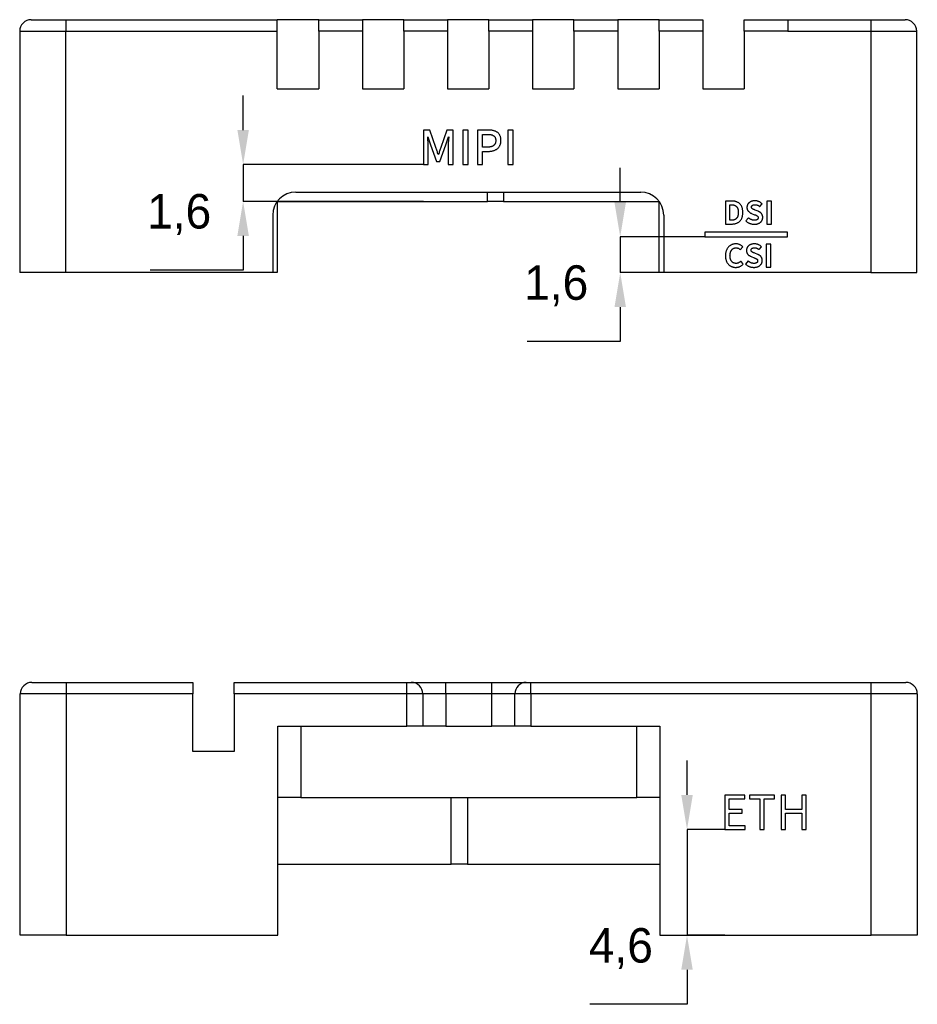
# Model space of a CAD drawing. Header units: millimetres. Extents: x 42 to 240, y 102 to 290.
# Tile 10 of 10: x 176 to 215, y 234 to 277. Entities that reach past the tile are written whole.
import ezdxf

# ---------------------------------------------------------------- set-up
doc = ezdxf.new("R2010")
doc.units = ezdxf.units.MM
doc.header["$PDSIZE"] = -1
doc.styles.add('1.5', font='txt', dxfattribs={"height": 1.5})
doc.dimstyles.new('1.5', dxfattribs={"dimtxt": 1.5, "dimasz": 1.5, "dimexe": 0, "dimexo": 0, "dimgap": 1.524, "dimtad": 1, "dimtih": 1, "dimtoh": 1, "dimdec": 1, "dimzin": 1, "dimtxsty": '1.5', "dimcen": 2.5, "dimclrd": 3, "dimclre": 3, "dimclrt": 3, "dimadec": 3, "dimazin": 0, "dimtfac": 1, "dimtdec": 1, "dimtmove": 0, "dimatfit": 3, "dimfxl": 1, "dimtfillclr": 3, "dimtzin": 1, "dimarcsym": 0})

# ---------------------------------------------------------------- blocks, each defined once
blk = doc.blocks.new('*D22')
at = {"color": 3, "lineweight": -2, "transparency": 16777216}
for p, q in [((185.58, 272.45), (185.58, 273.95)), ((193.426, 270.95), (185.58, 270.95)), ((185.58, 270.95), (185.58, 269.348)), ((193.426, 269.348), (185.58, 269.348)), ((185.58, 267.848), (185.58, 266.348)), ((185.58, 266.348), (181.542, 266.348))]:
    blk.add_line(p, q, dxfattribs=at)
at = {"color": 3, "transparency": 16777216}
for points in [[(185.33, 272.45), (185.83, 272.45), (185.58, 270.95)], [(185.33, 267.848), (185.83, 267.848), (185.58, 269.348)]]:
    blk.add_solid(points, dxfattribs=at)
at = {"layer": 'Defpoints', "color": 0, "transparency": 16777216}
for p in [(193.426, 270.95), (185.58, 269.348), (193.426, 269.348)]:
    blk.add_point(p, dxfattribs=at)
at = {"color": 3, "transparency": 16777216, "insert": (182.799, 268.776), "char_height": 1.5, "attachment_point": 5, "style": '1.5'}
blk.add_mtext('1,6', dxfattribs=at)
blk = doc.blocks.new('*D23')
at = {"color": 3, "lineweight": -2, "transparency": 16777216}
for p, q in [((201.975, 269.306), (201.975, 270.806)), ((205.654, 267.806), (201.975, 267.806)), ((201.975, 267.806), (201.975, 266.248)), ((205.654, 266.248), (201.975, 266.248)), ((201.975, 264.748), (201.975, 263.248)), ((201.975, 263.248), (197.936, 263.248))]:
    blk.add_line(p, q, dxfattribs=at)
at = {"color": 3, "transparency": 16777216}
for points in [[(201.725, 269.306), (202.225, 269.306), (201.975, 267.806)], [(201.725, 264.748), (202.225, 264.748), (201.975, 266.248)]]:
    blk.add_solid(points, dxfattribs=at)
at = {"layer": 'Defpoints', "color": 0, "transparency": 16777216}
for p in [(205.654, 267.806), (201.975, 266.248), (205.654, 266.248)]:
    blk.add_point(p, dxfattribs=at)
at = {"color": 3, "transparency": 16777216, "insert": (199.193, 265.676), "char_height": 1.5, "attachment_point": 5, "style": '1.5'}
blk.add_mtext('1,6', dxfattribs=at)
blk = doc.blocks.new('*D24')
at = {"color": 3, "lineweight": -2, "transparency": 16777216}
for p, q in [((204.88, 243.529), (204.88, 245.029)), ((206.525, 242.029), (204.88, 242.029)), ((204.88, 242.029), (204.88, 237.426)), ((206.525, 237.426), (204.88, 237.426)), ((204.88, 235.926), (204.88, 234.426)), ((204.88, 234.426), (200.652, 234.426))]:
    blk.add_line(p, q, dxfattribs=at)
at = {"color": 3, "transparency": 16777216}
for points in [[(204.63, 243.529), (205.13, 243.529), (204.88, 242.029)], [(204.63, 235.926), (205.13, 235.926), (204.88, 237.426)]]:
    blk.add_solid(points, dxfattribs=at)
at = {"layer": 'Defpoints', "color": 0, "transparency": 16777216}
for p in [(206.525, 242.029), (204.88, 237.426), (206.525, 237.426)]:
    blk.add_point(p, dxfattribs=at)
at = {"color": 3, "transparency": 16777216, "insert": (202.004, 236.85), "char_height": 1.5, "attachment_point": 5, "style": '1.5'}
blk.add_mtext('4,6', dxfattribs=at)

msp = doc.modelspace()

# ---------------------------------------------------------------- linework, layer by layer
at = {"color": 7, "linetype": 'Continuous', "lineweight": 25}
for p, q in [((177.8654, 277.2484), (177.8654, 276.7484)), ((177.8654, 277.2484), (187.0654, 277.2484)), ((187.0654, 276.7484), (187.0654, 277.2484)), ((188.8654, 277.2484), (187.0654, 277.2484)), ((188.8654, 277.2484), (190.7654, 277.2484)), ((188.8654, 276.7484), (188.8654, 277.2484)), ((190.7654, 277.2484), (190.7654, 276.7484)), ((192.5654, 277.2484), (190.7654, 277.2484)), ((192.5654, 277.2484), (194.4654, 277.2484)), ((192.5654, 276.7484), (192.5654, 277.2484)), ((194.4654, 277.2484), (194.4654, 276.7484)), ((196.2654, 277.2484), (194.4654, 277.2484)), ((196.2654, 277.2484), (198.1654, 277.2484)), ((196.2654, 276.7484), (196.2654, 277.2484)), ((198.1654, 277.2484), (198.1654, 276.7484)), ((199.9654, 277.2484), (198.1654, 277.2484)), ((199.9654, 277.2484), (201.8654, 277.2484)), ((199.9654, 276.7484), (199.9654, 277.2484)), ((201.8654, 277.2484), (201.8654, 276.7484)), ((203.6654, 277.2484), (201.8654, 277.2484)), ((203.6654, 277.2484), (205.5654, 277.2484)), ((203.6654, 276.7484), (203.6654, 277.2484)), ((205.5654, 277.2484), (205.5654, 276.7484)), ((207.3654, 277.2484), (209.2654, 277.2484)), ((207.3654, 276.7484), (207.3654, 277.2484)), ((209.2654, 277.2484), (209.2654, 276.7484)), ((209.2654, 277.2484), (212.8654, 277.2484)), ((212.8654, 277.2484), (212.8654, 276.7484)), ((175.8654, 276.7484), (177.8654, 276.7484)), ((175.8654, 276.7484), (175.8654, 266.2484)), ((177.8654, 266.2484), (177.8654, 276.7484)), ((177.8654, 276.7484), (187.0654, 276.7484)), ((187.0654, 274.2484), (187.0654, 276.7484)), ((188.8654, 276.7484), (188.8654, 274.2484)), ((190.7654, 276.7484), (188.8654, 276.7484)), ((190.7654, 276.7484), (190.7654, 274.2484)), ((192.5654, 276.7484), (192.5654, 274.2484)), ((194.4654, 276.7484), (192.5654, 276.7484)), ((194.4654, 276.7484), (194.4654, 274.2484)), ((196.2654, 276.7484), (196.2654, 274.2484)), ((198.1654, 276.7484), (196.2654, 276.7484)), ((198.1654, 276.7484), (198.1654, 274.2484)), ((199.9654, 276.7484), (199.9654, 274.2484)), ((201.8654, 276.7484), (199.9654, 276.7484)), ((201.8654, 276.7484), (201.8654, 274.2484)), ((203.6654, 276.7484), (203.6654, 274.2484)), ((205.5654, 276.7484), (203.6654, 276.7484)), ((205.5654, 276.7484), (205.5654, 274.2484)), ((207.3654, 276.7484), (207.3654, 274.2484)), ((209.2654, 276.7484), (207.3654, 276.7484)), ((209.2654, 276.7484), (212.8654, 276.7484)), ((212.8654, 276.7484), (214.8654, 276.7484)), ((212.8654, 276.7484), (212.8654, 266.2484)), ((214.8654, 266.2484), (214.8654, 276.7484)), ((187.0654, 274.2484), (188.8654, 274.2484)), ((190.7654, 274.2484), (192.5654, 274.2484)), ((194.4654, 274.2484), (196.2654, 274.2484)), ((198.1654, 274.2484), (199.9654, 274.2484)), ((201.8654, 274.2484), (203.6654, 274.2484)), ((205.5654, 274.2484), (207.3654, 274.2484)), ((193.6912, 272.4478), (193.4258, 272.4478)), ((193.4258, 272.4478), (193.4258, 270.9496)), ((193.9636, 271.6856), (193.6912, 272.4478)), ((194.4382, 272.4478), (194.1697, 271.6859)), ((194.7166, 272.4478), (194.4382, 272.4478)), ((194.7166, 270.9496), (194.7166, 272.4478)), ((195.3632, 272.4496), (195.1374, 272.4496)), ((195.1374, 272.4496), (195.1374, 270.9496)), ((195.3632, 270.9496), (195.3632, 272.4496)), ((196.2142, 272.4493), (195.7649, 272.4496)), ((195.7649, 272.4496), (195.7649, 270.9496)), ((197.322, 272.4496), (197.0962, 272.4496)), ((197.0962, 272.4496), (197.0962, 270.9496)), ((197.322, 270.9496), (197.322, 272.4496)), ((193.6047, 272.1492), (193.6127, 272.1495)), ((193.6127, 272.1495), (193.7295, 271.8038)), ((194.3938, 271.8038), (194.5138, 272.1495)), ((194.5138, 272.1495), (194.5221, 272.1495)), ((195.9908, 272.2618), (196.1915, 272.2618)), ((195.9908, 271.7079), (195.9908, 272.2618)), ((193.6326, 270.9496), (193.6326, 271.6859)), ((193.7295, 271.8038), (193.99, 271.0845)), ((194.1354, 271.0845), (194.3938, 271.8038)), ((194.4905, 271.6856), (194.4908, 270.9496)), ((196.1997, 271.7079), (195.9908, 271.7079)), ((195.9908, 270.9496), (195.9908, 271.5201)), ((195.9908, 271.5201), (196.2229, 271.5201)), ((193.99, 271.0845), (194.1354, 271.0845)), ((194.0727, 271.3828), (194.0627, 271.3828)), ((193.4258, 270.9496), (193.6326, 270.9496)), ((194.4908, 270.9496), (194.7166, 270.9496)), ((195.1374, 270.9496), (195.3632, 270.9496)), ((195.7649, 270.9496), (195.9908, 270.9496)), ((197.0962, 270.9496), (197.322, 270.9496)), ((187.8654, 269.7484), (202.8654, 269.7484)), ((206.8189, 269.3605), (206.546, 269.3606)), ((206.546, 269.3606), (206.546, 268.3616)), ((208.5476, 269.3615), (208.3488, 269.3615)), ((208.3488, 269.3615), (208.3488, 268.3615)), ((208.5476, 268.3615), (208.5476, 269.3615)), ((187.0654, 269.3484), (196.1998, 269.3484)), ((187.0654, 269.3484), (187.0654, 266.2484)), ((196.9069, 269.3484), (196.1998, 269.3484)), ((196.9069, 269.3484), (203.6654, 269.3484)), ((203.6654, 266.2484), (203.6654, 269.3484)), ((206.7448, 269.2011), (206.8069, 269.2011)), ((206.7448, 268.5225), (206.7448, 269.2011)), ((207.9758, 268.9153), (207.8429, 268.9697)), ((208.0429, 269.1205), (208.1417, 269.2445)), ((186.8654, 268.7484), (186.8654, 266.2484)), ((203.8654, 268.7484), (203.8654, 266.2484)), ((206.8068, 268.5225), (206.7448, 268.5225)), ((207.557, 268.6308), (207.4431, 268.4953)), ((207.6851, 268.8227), (207.821, 268.7672)), ((206.546, 268.3616), (206.8298, 268.3616)), ((207.8072, 268.3491), (207.8072, 268.3493)), ((208.3488, 268.3615), (208.5476, 268.3615)), ((209.2449, 268.0058), (205.6537, 268.0058)), ((205.6537, 268.0058), (205.6537, 267.8058)), ((205.6537, 267.8058), (209.2449, 267.8058)), ((209.2449, 267.8058), (209.2449, 268.0058)), ((207.1973, 267.2455), (207.303, 267.371)), ((208.0217, 267.2469), (208.1205, 267.371)), ((208.5264, 267.4879), (208.3276, 267.4879)), ((208.3276, 267.4879), (208.3276, 266.4879)), ((208.5264, 266.4879), (208.5264, 267.4879)), ((207.6639, 266.9492), (207.7997, 266.8936)), ((207.9546, 267.0417), (207.8217, 267.0961)), ((207.0027, 266.4756), (207.0028, 266.4757)), ((207.3217, 266.6231), (207.2164, 266.7454)), ((207.5357, 266.7573), (207.4218, 266.6217)), ((207.7859, 266.4756), (207.786, 266.4757)), ((208.3276, 266.4879), (208.5264, 266.4879)), ((177.8654, 266.2484), (175.8654, 266.2484)), ((186.8654, 266.2484), (177.8654, 266.2484)), ((187.0654, 266.2484), (186.8654, 266.2484)), ((203.8654, 266.2484), (203.6654, 266.2484)), ((212.8654, 266.2484), (203.8654, 266.2484)), ((212.8654, 266.2484), (214.8654, 266.2484)), ((176.3926, 248.4258), (177.8926, 248.4258)), ((177.8926, 248.4258), (177.8926, 247.9258)), ((177.8926, 248.4258), (183.3926, 248.4258)), ((183.3926, 248.4258), (183.3926, 247.9258)), ((185.1926, 248.4258), (192.6926, 248.4258)), ((185.1926, 247.9258), (185.1926, 248.4258)), ((192.6926, 247.9258), (192.6926, 248.4258)), ((192.6926, 248.4258), (192.8926, 248.4258)), ((192.8926, 248.4258), (194.3926, 248.4258)), ((194.3926, 247.9258), (194.3926, 248.4258)), ((194.3926, 248.4258), (196.3926, 248.4258)), ((196.3926, 247.9258), (196.3926, 248.4258)), ((196.3926, 248.4258), (197.8926, 248.4258)), ((197.8926, 248.4258), (198.0926, 248.4258)), ((198.0926, 247.9258), (198.0926, 248.4258)), ((198.0926, 248.4258), (212.8926, 248.4258)), ((212.8926, 247.9258), (212.8926, 248.4258)), ((212.8926, 248.4258), (214.3926, 248.4258)), ((177.8926, 247.9258), (175.8926, 247.9258)), ((175.8926, 237.4258), (175.8926, 247.9258)), ((177.8926, 247.9258), (177.8926, 237.4258)), ((183.3926, 247.9258), (177.8926, 247.9258)), ((183.3926, 245.4258), (183.3926, 247.9258)), ((192.6926, 247.9258), (185.1926, 247.9258)), ((185.1926, 247.9258), (185.1926, 245.4258)), ((193.3926, 247.9258), (192.6926, 247.9258)), ((192.6926, 246.5258), (192.6926, 247.9258)), ((193.3926, 247.9258), (193.3926, 246.5258)), ((194.3926, 247.9258), (193.3926, 247.9258)), ((194.3926, 247.9258), (194.3926, 246.5258)), ((196.3926, 247.9258), (194.3926, 247.9258)), ((196.3926, 246.5258), (196.3926, 247.9258)), ((197.3926, 247.9258), (196.3926, 247.9258)), ((198.0926, 247.9258), (197.3926, 247.9258)), ((197.3926, 246.5258), (197.3926, 247.9258)), ((212.8926, 247.9258), (198.0926, 247.9258)), ((198.0926, 247.9258), (198.0926, 246.5258)), ((212.8926, 237.4258), (212.8926, 247.9258)), ((214.8926, 247.9258), (212.8926, 247.9258)), ((214.8926, 247.9258), (214.8926, 237.4258)), ((187.0926, 246.5258), (192.6926, 246.5258)), ((187.0926, 237.4258), (187.0926, 246.5258)), ((188.0926, 246.5258), (188.0926, 243.4258)), ((193.3926, 246.5258), (192.6926, 246.5258)), ((194.3926, 246.5258), (193.3926, 246.5258)), ((194.3926, 246.5258), (196.3926, 246.5258)), ((197.3926, 246.5258), (196.3926, 246.5258)), ((198.0926, 246.5258), (197.3926, 246.5258)), ((198.0926, 246.5258), (203.6926, 246.5258)), ((202.6926, 243.4258), (202.6926, 246.5258)), ((203.6926, 246.5258), (203.6926, 237.4258)), ((185.1926, 245.4258), (183.3926, 245.4258)), ((188.0926, 243.4258), (187.0926, 243.4258)), ((188.0926, 243.4258), (202.6926, 243.4258)), ((194.629, 240.5258), (194.629, 243.4258)), ((195.3361, 243.4258), (195.3361, 240.5258)), ((203.6926, 243.4258), (202.6926, 243.4258)), ((207.3908, 243.5252), (206.5252, 243.5252)), ((206.5252, 243.5252), (206.5252, 242.0288)), ((206.713, 242.8977), (206.713, 243.36)), ((206.713, 243.36), (207.3908, 243.36)), ((207.3908, 243.36), (207.3908, 243.5252)), ((208.6903, 243.5252), (207.5906, 243.5252)), ((207.5906, 243.5252), (207.5906, 243.36)), ((207.5906, 243.36), (208.0466, 243.36)), ((208.0466, 243.36), (208.0466, 242.027)), ((208.2344, 242.027), (208.2344, 243.36)), ((208.2344, 243.36), (208.6903, 243.36)), ((208.6903, 243.36), (208.6903, 243.5252)), ((209.1662, 243.527), (208.9784, 243.527)), ((208.9784, 243.527), (208.9784, 242.027)), ((209.1662, 242.8977), (209.1662, 243.527)), ((210.0601, 243.527), (209.8723, 243.527)), ((209.8723, 243.527), (209.8723, 242.8977)), ((210.0601, 242.027), (210.0601, 243.527)), ((207.284, 242.8977), (206.713, 242.8977)), ((207.284, 242.7324), (207.284, 242.8977)), ((209.8723, 242.8977), (209.1662, 242.8977)), ((206.713, 242.194), (206.713, 242.7324)), ((206.713, 242.7324), (207.284, 242.7324)), ((209.1662, 242.027), (209.1662, 242.7324)), ((209.1662, 242.7324), (209.8723, 242.7324)), ((209.8723, 242.7324), (209.8723, 242.027)), ((206.5252, 242.0288), (207.4134, 242.0288)), ((207.4134, 242.194), (206.713, 242.194)), ((207.4134, 242.0288), (207.4134, 242.194)), ((208.0466, 242.027), (208.2344, 242.027)), ((208.9784, 242.027), (209.1662, 242.027)), ((209.8723, 242.027), (210.0601, 242.027)), ((187.0926, 240.5258), (194.629, 240.5258)), ((195.3361, 240.5258), (194.629, 240.5258)), ((195.3361, 240.5258), (203.6926, 240.5258)), ((177.8926, 237.4258), (175.8926, 237.4258)), ((177.8926, 237.4258), (187.0926, 237.4258)), ((203.6926, 237.4258), (212.8926, 237.4258)), ((214.8926, 237.4258), (212.8926, 237.4258))]:
    msp.add_line(p, q, dxfattribs=at)
at = {"color": 8, "linetype": 'Continuous', "lineweight": 25}
for p, q in [((196.1998, 269.3484), (196.1998, 269.7484)), ((196.9069, 269.7484), (196.9069, 269.3484))]:
    msp.add_line(p, q, dxfattribs=at)
at = {"color": 7, "linetype": 'Continuous', "lineweight": 25}
for centre, radius, start, end in [((176.3654, 276.7484), 0.5, 90, 180), ((214.3654, 276.7484), 0.5, 0, 90), ((187.8654, 268.7484), 1, 90, 180), ((202.8654, 268.7484), 1, 0, 90), ((176.3926, 247.9258), 0.5, 90, 180), ((192.8926, 247.9258), 0.5, 0, 90), ((197.8926, 247.9258), 0.5, 90, 180), ((214.3926, 247.9258), 0.5, 0, 90)]:
    msp.add_arc(centre, radius, start, end, dxfattribs=at)
for points, knots in [([(176.3654, 277.2484), (176.3662, 277.2484), (176.3678, 277.2484), (176.3809, 277.2484), (176.4019, 277.2484), (176.4316, 277.2484), (176.4907, 277.2484), (176.6024, 277.2484), (176.7975, 277.2484), (177.0357, 277.2484), (177.2747, 277.2484), (177.4913, 277.2484), (177.6768, 277.2484), (177.8024, 277.2484), (177.8654, 277.2484)], [0, 0, 0, 0, 0.0482774, 0.0961591, 0.1439201, 0.1918374, 0.2401856, 0.370003, 0.5000481, 0.6298656, 0.7599108, 0.8401054, 0.919707, 1, 1, 1, 1]), ([(212.8654, 277.2484), (212.9033, 277.2484), (212.9788, 277.2484), (213.0911, 277.2484), (213.2018, 277.2484), (213.311, 277.2484), (213.4784, 277.2484), (213.695, 277.2484), (213.9331, 277.2484), (214.1283, 277.2484), (214.2516, 277.2484), (214.3221, 277.2484), (214.3588, 277.2484), (214.3632, 277.2484), (214.3654, 277.2484)], [0, 0, 0, 0, 0.0482774, 0.0961591, 0.1439201, 0.1918374, 0.2401856, 0.370003, 0.5000481, 0.6298656, 0.7599108, 0.8401054, 0.919707, 1, 1, 1, 1]), ([(196.7892, 271.9979), (196.7885, 272.0181), (196.7871, 272.0569), (196.779, 272.1129), (196.7663, 272.1642), (196.7493, 272.2111), (196.7268, 272.2531), (196.6995, 272.2905), (196.6678, 272.3238), (196.6308, 272.3516), (196.59, 272.3752), (196.5462, 272.3963), (196.4988, 272.4132), (196.4483, 272.4273), (196.3944, 272.4379), (196.3372, 272.4453), (196.2768, 272.449), (196.2354, 272.4492), (196.2142, 272.4493)], [0, 0, 0, 0, 0.0721468, 0.1391979, 0.2021162, 0.2611804, 0.3175442, 0.3724145, 0.4266268, 0.4815648, 0.5375597, 0.5953402, 0.6554034, 0.7176546, 0.7831465, 0.8518591, 0.9240477, 1, 1, 1, 1]), ([(193.6326, 271.6859), (193.6324, 271.7036), (193.6319, 271.7402), (193.6298, 271.7965), (193.6264, 271.8557), (193.6223, 271.9168), (193.6179, 271.978), (193.6134, 272.0375), (193.6089, 272.0942), (193.6061, 272.1312), (193.6047, 272.1492)], [0, 0, 0, 0, 0.114761, 0.2364488, 0.3640087, 0.4980743, 0.6321841, 0.7605492, 0.8831708, 1, 1, 1, 1]), ([(194.5221, 272.1495), (194.5204, 272.1314), (194.5167, 272.0943), (194.5119, 272.0375), (194.5063, 271.9781), (194.5014, 271.9168), (194.4969, 271.8557), (194.4937, 271.7965), (194.4911, 271.7401), (194.4907, 271.7035), (194.4905, 271.6856)], [0, 0, 0, 0, 0.1174589, 0.2399762, 0.3682779, 0.5022545, 0.6361335, 0.7634739, 0.8849773, 1, 1, 1, 1]), ([(196.1915, 272.2618), (196.2063, 272.2617), (196.235, 272.2616), (196.2767, 272.2592), (196.3157, 272.2552), (196.352, 272.2491), (196.3854, 272.2407), (196.4161, 272.2307), (196.444, 272.2188), (196.4692, 272.2049), (196.4915, 272.1885), (196.5107, 272.1691), (196.5273, 272.1474), (196.5403, 272.1226), (196.5508, 272.0953), (196.5581, 272.0652), (196.5626, 272.0325), (196.5631, 272.0097), (196.5634, 271.9979)], [0, 0, 0, 0, 0.0847486, 0.1642175, 0.2388794, 0.309035, 0.37446, 0.4359292, 0.4933015, 0.5478502, 0.6001015, 0.6513943, 0.7031918, 0.7559294, 0.811183, 0.8701482, 0.9325019, 1, 1, 1, 1]), ([(196.5634, 271.9979), (196.5633, 271.986), (196.5633, 271.963), (196.5589, 271.9295), (196.5521, 271.8985), (196.5428, 271.8696), (196.5297, 271.8433), (196.5143, 271.819), (196.4958, 271.7972), (196.4742, 271.7779), (196.45, 271.7607), (196.4226, 271.7461), (196.3924, 271.7341), (196.3594, 271.7238), (196.3235, 271.7163), (196.2848, 271.711), (196.2432, 271.708), (196.2145, 271.7079), (196.1997, 271.7079)], [0, 0, 0, 0, 0.0667437, 0.129503, 0.1887268, 0.2449924, 0.2994515, 0.3529716, 0.4062252, 0.4593742, 0.5152207, 0.5726879, 0.633297, 0.6973147, 0.7661292, 0.8391019, 0.916589, 1, 1, 1, 1]), ([(196.2229, 271.5201), (196.2436, 271.5202), (196.284, 271.5203), (196.343, 271.526), (196.399, 271.5346), (196.4518, 271.5475), (196.5016, 271.5638), (196.5482, 271.5836), (196.5915, 271.6077), (196.6318, 271.6349), (196.6683, 271.6659), (196.6997, 271.7018), (196.7266, 271.7413), (196.7492, 271.7847), (196.7662, 271.8325), (196.779, 271.884), (196.7871, 271.9397), (196.7885, 271.9781), (196.7892, 271.9979)], [0, 0, 0, 0, 0.0737731, 0.1439423, 0.2111336, 0.27542, 0.3374743, 0.3973954, 0.4558431, 0.5135012, 0.5703106, 0.6263217, 0.6827073, 0.7403233, 0.800057, 0.8629725, 0.9293064, 1, 1, 1, 1]), ([(194.0627, 271.3828), (194.0461, 271.4336), (194.0131, 271.5345), (193.9801, 271.6354), (193.9636, 271.6856)], [0, 0, 0, 0, 0.5024074, 1, 1, 1, 1]), ([(194.1697, 271.6859), (194.1535, 271.6356), (194.1209, 271.5347), (194.0888, 271.4336), (194.0727, 271.3828)], [0, 0, 0, 0, 0.4981599, 1, 1, 1, 1]), ([(207.308, 268.865), (207.3074, 268.8853), (207.3063, 268.9248), (207.3001, 268.982), (207.2898, 269.0351), (207.2755, 269.0842), (207.2575, 269.1293), (207.235, 269.1702), (207.2089, 269.2072), (207.1785, 269.2398), (207.1446, 269.2685), (207.1075, 269.2934), (207.0671, 269.3145), (207.0236, 269.3314), (206.977, 269.3448), (206.9271, 269.354), (206.8741, 269.3596), (206.8376, 269.3602), (206.8189, 269.3605)], [0, 0, 0, 0, 0.0767888, 0.1487784, 0.2166811, 0.2804885, 0.3412672, 0.3995938, 0.4560223, 0.5117033, 0.5671819, 0.6231759, 0.68004, 0.7384443, 0.7990751, 0.8626404, 0.9293907, 1, 1, 1, 1]), ([(207.8305, 269.3728), (207.8178, 269.3723), (207.793, 269.3714), (207.757, 269.367), (207.7228, 269.3605), (207.6906, 269.3512), (207.6601, 269.3398), (207.6318, 269.3255), (207.6053, 269.3091), (207.5809, 269.2904), (207.559, 269.2697), (207.5397, 269.2475), (207.5231, 269.224), (207.5098, 269.199), (207.4988, 269.1728), (207.4914, 269.145), (207.4863, 269.116), (207.4853, 269.0962), (207.4848, 269.086)], [0, 0, 0, 0, 0.0758818, 0.1482687, 0.2175229, 0.2841643, 0.3489491, 0.4118385, 0.4739479, 0.5355144, 0.5957517, 0.6541799, 0.7113981, 0.767327, 0.8239084, 0.8810545, 0.9393009, 1, 1, 1, 1]), ([(208.1417, 269.2445), (208.1314, 269.2545), (208.1109, 269.2744), (208.0767, 269.3001), (208.04, 269.3221), (208.0008, 269.3402), (207.96, 269.3547), (207.9179, 269.3651), (207.8745, 269.3715), (207.8452, 269.3724), (207.8305, 269.3728)], [0, 0, 0, 0, 0.1245078, 0.2472924, 0.3706272, 0.4954278, 0.6208782, 0.7456223, 0.8719729, 1, 1, 1, 1]), ([(206.8069, 269.2011), (206.8183, 269.201), (206.8406, 269.2008), (206.8731, 269.1975), (206.9037, 269.1916), (206.9326, 269.1836), (206.9594, 269.1724), (206.9843, 269.1591), (207.0075, 269.1434), (207.0285, 269.1249), (207.0476, 269.1036), (207.0638, 269.0788), (207.0778, 269.051), (207.089, 269.0199), (207.0977, 268.9857), (207.1041, 268.9484), (207.1083, 268.9078), (207.1089, 268.8796), (207.1092, 268.865)], [0, 0, 0, 0, 0.0661279, 0.1286295, 0.1884878, 0.2460943, 0.3015139, 0.3557957, 0.4092022, 0.4628685, 0.5173162, 0.5738543, 0.633339, 0.6967585, 0.7644793, 0.8371437, 0.9155423, 1, 1, 1, 1]), ([(207.4848, 269.086), (207.4853, 269.0773), (207.4862, 269.0605), (207.4895, 269.0358), (207.4948, 269.0125), (207.5015, 268.9904), (207.5105, 268.9698), (207.5207, 268.9503), (207.5333, 268.9325), (207.5517, 268.9104), (207.5776, 268.8862), (207.611, 268.8605), (207.6467, 268.8388), (207.6723, 268.8281), (207.6851, 268.8227)], [0, 0, 0, 0, 0.0738894, 0.1438138, 0.211451, 0.2764924, 0.3398128, 0.4020566, 0.4634055, 0.5247944, 0.6459361, 0.7645598, 0.8821494, 1, 1, 1, 1]), ([(207.6837, 269.098), (207.6843, 269.1057), (207.6853, 269.1208), (207.6933, 269.1417), (207.706, 269.16), (207.7237, 269.1748), (207.7452, 269.1868), (207.7707, 269.1949), (207.7994, 269.2004), (207.8197, 269.201), (207.8305, 269.2012)], [0, 0, 0, 0, 0.1156236, 0.2237007, 0.3305975, 0.4437378, 0.5652778, 0.6966665, 0.8401819, 1, 1, 1, 1]), ([(207.8429, 268.9697), (207.8321, 268.9734), (207.8114, 268.9807), (207.782, 268.9932), (207.7553, 269.006), (207.735, 269.0173), (207.7201, 269.0265), (207.7109, 269.0348), (207.7027, 269.0433), (207.6963, 269.0529), (207.691, 269.063), (207.6869, 269.074), (207.6847, 269.0858), (207.6841, 269.0938), (207.6837, 269.098)], [0, 0, 0, 0, 0.1569034, 0.3017522, 0.4379136, 0.5629739, 0.6218318, 0.6776773, 0.7315275, 0.7836836, 0.8361462, 0.8885476, 0.9433351, 1, 1, 1, 1]), ([(207.8305, 269.2012), (207.8405, 269.2009), (207.8604, 269.2003), (207.8896, 269.196), (207.9179, 269.1896), (207.945, 269.1805), (207.9712, 269.1691), (207.9962, 269.1553), (208.0205, 269.1394), (208.0354, 269.1268), (208.0429, 269.1205)], [0, 0, 0, 0, 0.1298696, 0.2565936, 0.3810103, 0.5035168, 0.6257132, 0.7485782, 0.8730747, 1, 1, 1, 1]), ([(207.1092, 268.865), (207.1089, 268.8504), (207.1083, 268.8223), (207.1041, 268.7817), (207.0978, 268.7441), (207.089, 268.7096), (207.0777, 268.6781), (207.0638, 268.6498), (207.0476, 268.6244), (207.0285, 268.6024), (207.0075, 268.5831), (206.9844, 268.5666), (206.9595, 268.5526), (206.9326, 268.5412), (206.9038, 268.5324), (206.8731, 268.5265), (206.8406, 268.5228), (206.8183, 268.5226), (206.8068, 268.5225)], [0, 0, 0, 0, 0.0834233, 0.1612085, 0.2340411, 0.3015941, 0.3652198, 0.425243, 0.4822765, 0.5374248, 0.5916699, 0.6455167, 0.6999122, 0.7551872, 0.8126612, 0.8721229, 0.934175, 1, 1, 1, 1]), ([(206.8298, 268.3616), (206.8479, 268.3619), (206.8831, 268.3625), (206.9345, 268.3685), (206.983, 268.3781), (207.0283, 268.3921), (207.0708, 268.4097), (207.1102, 268.4315), (207.1468, 268.457), (207.1799, 268.4868), (207.2099, 268.5203), (207.2358, 268.558), (207.2578, 268.5996), (207.2757, 268.6452), (207.2898, 268.6947), (207.3001, 268.7479), (207.3063, 268.8052), (207.3074, 268.8446), (207.308, 268.865)], [0, 0, 0, 0, 0.0683482, 0.1335952, 0.1959469, 0.2557391, 0.3134065, 0.3702167, 0.4261599, 0.4822326, 0.5388394, 0.5962834, 0.6553872, 0.7171366, 0.781743, 0.8503062, 0.9227387, 1, 1, 1, 1]), ([(207.8113, 268.5223), (207.8, 268.5227), (207.7773, 268.5237), (207.7435, 268.5296), (207.7098, 268.5388), (207.6768, 268.5518), (207.6446, 268.5676), (207.6137, 268.586), (207.5843, 268.607), (207.5661, 268.6228), (207.557, 268.6308)], [0, 0, 0, 0, 0.1200072, 0.2407608, 0.3635317, 0.4897784, 0.6170271, 0.7443022, 0.8712945, 1, 1, 1, 1]), ([(207.8072, 268.3493), (207.8214, 268.3497), (207.8489, 268.3506), (207.8889, 268.3557), (207.9266, 268.3627), (207.9616, 268.3728), (207.9942, 268.3852), (208.0244, 268.4003), (208.0518, 268.4182), (208.0767, 268.4383), (208.0987, 268.4604), (208.1181, 268.4838), (208.1344, 268.5084), (208.148, 268.5342), (208.1584, 268.5614), (208.1661, 268.5895), (208.1707, 268.619), (208.1714, 268.639), (208.1718, 268.6492)], [0, 0, 0, 0, 0.0803771, 0.1565288, 0.2289778, 0.2975842, 0.3635036, 0.4269677, 0.4888359, 0.5494226, 0.6086341, 0.6657532, 0.7213487, 0.7765364, 0.8309639, 0.8862411, 0.9421026, 1, 1, 1, 1]), ([(207.9731, 268.6347), (207.9729, 268.6305), (207.9726, 268.6222), (207.9705, 268.6102), (207.9675, 268.5987), (207.9629, 268.588), (207.957, 268.5781), (207.9499, 268.5687), (207.9414, 268.5602), (207.9318, 268.5522), (207.9208, 268.5453), (207.9087, 268.5391), (207.8954, 268.5341), (207.8809, 268.5298), (207.8652, 268.5265), (207.8482, 268.5242), (207.8302, 268.5226), (207.8177, 268.5224), (207.8113, 268.5223)], [0, 0, 0, 0, 0.0574299, 0.111942, 0.1650009, 0.2167614, 0.268941, 0.3211503, 0.3754049, 0.4311862, 0.4898951, 0.5502371, 0.6144382, 0.6825194, 0.7546442, 0.8312197, 0.9135364, 1, 1, 1, 1]), ([(207.821, 268.7672), (207.8319, 268.763), (207.8527, 268.7549), (207.8821, 268.7419), (207.9079, 268.7285), (207.9273, 268.7173), (207.9406, 268.7074), (207.9492, 268.6995), (207.9564, 268.6907), (207.9624, 268.681), (207.9668, 268.6705), (207.9704, 268.6593), (207.9726, 268.6473), (207.9729, 268.639), (207.9731, 268.6347)], [0, 0, 0, 0, 0.1620224, 0.3106057, 0.4449012, 0.5654218, 0.6209543, 0.67407, 0.7267606, 0.7787242, 0.8309782, 0.8850403, 0.9411006, 1, 1, 1, 1]), ([(208.1718, 268.6492), (208.1716, 268.6578), (208.1713, 268.6745), (208.1684, 268.6988), (208.1641, 268.7218), (208.1583, 268.7435), (208.1509, 268.764), (208.1417, 268.783), (208.1308, 268.8008), (208.1185, 268.8173), (208.1046, 268.8325), (208.0898, 268.847), (208.0736, 268.8605), (208.0564, 268.8733), (208.038, 268.8852), (208.0183, 268.8961), (207.9976, 268.9064), (207.9831, 268.9123), (207.9758, 268.9153)], [0, 0, 0, 0, 0.0723263, 0.1411727, 0.2068537, 0.2702905, 0.3313783, 0.3908451, 0.4490365, 0.5069658, 0.5647873, 0.62331, 0.6824354, 0.7427938, 0.8046171, 0.8678496, 0.9329885, 1, 1, 1, 1]), ([(207.4431, 268.4953), (207.4555, 268.484), (207.4803, 268.4616), (207.5211, 268.4323), (207.5646, 268.4075), (207.6102, 268.3865), (207.6576, 268.3698), (207.7065, 268.3582), (207.7565, 268.3506), (207.7902, 268.3496), (207.8072, 268.3491)], [0, 0, 0, 0, 0.1253759, 0.2495183, 0.3735842, 0.4983813, 0.6236862, 0.7483532, 0.8732897, 1, 1, 1, 1]), ([(207.0095, 267.4993), (206.9936, 267.4987), (206.9623, 267.4976), (206.9164, 267.4909), (206.8726, 267.4799), (206.8307, 267.4648), (206.791, 267.4455), (206.7532, 267.4221), (206.7174, 267.3946), (206.6841, 267.3629), (206.6536, 267.3275), (206.6265, 267.2886), (206.6038, 267.246), (206.5851, 267.2), (206.5699, 267.1508), (206.5592, 267.098), (206.5517, 267.042), (206.5503, 267.0034), (206.5496, 266.9836)], [0, 0, 0, 0, 0.0617383, 0.1212333, 0.1793276, 0.2365544, 0.2932826, 0.3503569, 0.4083737, 0.4678902, 0.528265, 0.5891012, 0.6510496, 0.714956, 0.7812926, 0.85047, 0.9233351, 1, 1, 1, 1]), ([(206.7486, 266.9901), (206.749, 267.003), (206.7498, 267.0281), (206.7538, 267.0647), (206.7597, 267.0991), (206.7681, 267.1313), (206.7787, 267.1612), (206.7914, 267.189), (206.8066, 267.2145), (206.8237, 267.2378), (206.8428, 267.2586), (206.863, 267.277), (206.885, 267.2922), (206.908, 267.3052), (206.9326, 267.3148), (206.9583, 267.3222), (206.9855, 267.3265), (207.004, 267.3273), (207.0134, 267.3277)], [0, 0, 0, 0, 0.0806794, 0.1568275, 0.2295714, 0.2985843, 0.3642447, 0.4274439, 0.4889465, 0.5491915, 0.6076781, 0.6644688, 0.7196914, 0.7741725, 0.8289735, 0.8843834, 0.9408639, 1, 1, 1, 1]), ([(207.303, 267.371), (207.2944, 267.3795), (207.2769, 267.3969), (207.2476, 267.4205), (207.2148, 267.4417), (207.1795, 267.4613), (207.141, 267.4779), (207.0995, 267.4898), (207.0554, 267.4974), (207.0251, 267.4986), (207.0095, 267.4993)], [0, 0, 0, 0, 0.1104678, 0.2242184, 0.3422938, 0.4657653, 0.5931004, 0.7231223, 0.8582102, 1, 1, 1, 1]), ([(207.0134, 267.3277), (207.0227, 267.3273), (207.0407, 267.3266), (207.067, 267.3219), (207.092, 267.315), (207.1153, 267.3048), (207.1374, 267.2926), (207.1584, 267.2785), (207.1788, 267.2633), (207.1911, 267.2515), (207.1973, 267.2455)], [0, 0, 0, 0, 0.1337296, 0.2624167, 0.3864493, 0.5089922, 0.6309893, 0.7525339, 0.8753981, 1, 1, 1, 1]), ([(207.8092, 267.4993), (207.7966, 267.4988), (207.7718, 267.4979), (207.7357, 267.4935), (207.7015, 267.487), (207.6693, 267.4777), (207.6389, 267.4663), (207.6106, 267.452), (207.584, 267.4356), (207.5596, 267.4169), (207.5378, 267.3961), (207.5185, 267.3739), (207.5019, 267.3505), (207.4885, 267.3255), (207.4776, 267.2993), (207.4701, 267.2715), (207.4651, 267.2425), (207.4641, 267.2226), (207.4636, 267.2125)], [0, 0, 0, 0, 0.0758818, 0.1482687, 0.2175229, 0.2841643, 0.3489491, 0.4118385, 0.4739479, 0.5355144, 0.5957517, 0.6541799, 0.7113981, 0.767327, 0.8239084, 0.8810545, 0.9393009, 1, 1, 1, 1]), ([(207.6625, 267.2244), (207.663, 267.2322), (207.664, 267.2472), (207.6721, 267.2682), (207.6848, 267.2864), (207.7025, 267.3013), (207.724, 267.3133), (207.7494, 267.3214), (207.7781, 267.3269), (207.7985, 267.3274), (207.8092, 267.3277)], [0, 0, 0, 0, 0.1156236, 0.2237007, 0.3305975, 0.4437378, 0.5652778, 0.6966665, 0.8401819, 1, 1, 1, 1]), ([(207.8217, 267.0961), (207.8109, 267.0999), (207.7901, 267.1072), (207.7608, 267.1197), (207.7341, 267.1324), (207.7137, 267.1438), (207.6988, 267.153), (207.6897, 267.1612), (207.6815, 267.1697), (207.675, 267.1793), (207.6697, 267.1895), (207.6657, 267.2004), (207.6634, 267.2122), (207.6628, 267.2203), (207.6625, 267.2244)], [0, 0, 0, 0, 0.15690345, 0.30175224, 0.43791361, 0.56297389, 0.62183185, 0.6776773, 0.7315275, 0.78368358, 0.83614619, 0.88854765, 0.94333508, 1, 1, 1, 1]), ([(208.1205, 267.371), (208.1102, 267.381), (208.0897, 267.4008), (208.0555, 267.4266), (208.0187, 267.4486), (207.9796, 267.4666), (207.9388, 267.4812), (207.8966, 267.4916), (207.8533, 267.498), (207.824, 267.4988), (207.8092, 267.4993)], [0, 0, 0, 0, 0.1245078, 0.2472924, 0.3706272, 0.4954278, 0.6208782, 0.7456223, 0.8719729, 1, 1, 1, 1]), ([(207.8092, 267.3277), (207.8193, 267.3274), (207.8391, 267.3267), (207.8684, 267.3224), (207.8966, 267.3161), (207.9238, 267.307), (207.9499, 267.2956), (207.975, 267.2818), (207.9993, 267.2659), (208.0142, 267.2533), (208.0217, 267.2469)], [0, 0, 0, 0, 0.1298696, 0.2565936, 0.3810103, 0.5035168, 0.6257132, 0.7485782, 0.8730747, 1, 1, 1, 1]), ([(206.5496, 266.9836), (206.5504, 266.9637), (206.5519, 266.925), (206.5588, 266.8686), (206.5694, 266.8159), (206.584, 266.7667), (206.6025, 266.7213), (206.6246, 266.6793), (206.6508, 266.641), (206.6807, 266.6067), (206.7137, 266.5762), (206.7486, 266.5494), (206.7858, 266.5267), (206.8251, 266.5083), (206.8665, 266.4938), (206.9101, 266.4834), (206.9557, 266.4771), (206.9868, 266.4761), (207.0027, 266.4756)], [0, 0, 0, 0, 0.0780544, 0.1519449, 0.2221141, 0.2888185, 0.3525546, 0.4141759, 0.474288, 0.5338872, 0.5924779, 0.6497267, 0.7062672, 0.7627441, 0.8198884, 0.8779697, 0.9378221, 1, 1, 1, 1]), ([(207.0095, 266.6487), (206.9997, 266.6491), (206.9806, 266.6498), (206.9528, 266.6545), (206.9265, 266.6616), (206.9017, 266.6717), (206.8786, 266.6844), (206.8571, 266.7001), (206.8372, 266.7184), (206.819, 266.7394), (206.8026, 266.7628), (206.7885, 266.7888), (206.7763, 266.8168), (206.7664, 266.8472), (206.7586, 266.8798), (206.753, 266.9146), (206.7494, 266.9516), (206.7489, 266.977), (206.7486, 266.9901)], [0, 0, 0, 0, 0.06082227, 0.11864685, 0.17491346, 0.22955674, 0.28408446, 0.33857161, 0.39414241, 0.45152332, 0.51081113, 0.57131473, 0.63440053, 0.70044614, 0.76955838, 0.84215503, 0.91899966, 1, 1, 1, 1]), ([(207.4636, 267.2125), (207.464, 267.2038), (207.465, 267.1869), (207.4682, 267.1622), (207.4736, 267.139), (207.4803, 267.1169), (207.4893, 267.0963), (207.4995, 267.0768), (207.512, 267.0589), (207.5304, 267.0369), (207.5564, 267.0126), (207.5898, 266.987), (207.6255, 266.9653), (207.6511, 266.9545), (207.6639, 266.9492)], [0, 0, 0, 0, 0.07388943, 0.14381376, 0.21145101, 0.2764924, 0.33981283, 0.40205663, 0.46340552, 0.52479445, 0.6459361, 0.76455977, 0.88214939, 1, 1, 1, 1]), ([(207.7997, 266.8936), (207.8106, 266.8894), (207.8315, 266.8813), (207.8608, 266.8683), (207.8867, 266.855), (207.9061, 266.8437), (207.9193, 266.8338), (207.9279, 266.826), (207.9352, 266.8171), (207.9411, 266.8075), (207.9456, 266.7969), (207.9492, 266.7858), (207.9514, 266.7737), (207.9517, 266.7654), (207.9518, 266.7612)], [0, 0, 0, 0, 0.1620224, 0.3106057, 0.4449012, 0.5654218, 0.6209543, 0.67407, 0.7267606, 0.7787242, 0.8309782, 0.8850403, 0.9411006, 1, 1, 1, 1]), ([(208.1506, 266.7757), (208.1504, 266.7842), (208.15, 266.8009), (208.1472, 266.8252), (208.1429, 266.8482), (208.1371, 266.87), (208.1297, 266.8905), (208.1204, 266.9095), (208.1096, 266.9272), (208.0972, 266.9437), (208.0834, 266.959), (208.0685, 266.9735), (208.0524, 266.987), (208.0351, 266.9997), (208.0168, 267.0117), (207.9971, 267.0226), (207.9764, 267.0329), (207.9619, 267.0387), (207.9546, 267.0417)], [0, 0, 0, 0, 0.0723263, 0.1411727, 0.2068537, 0.2702905, 0.3313783, 0.3908451, 0.4490365, 0.5069658, 0.5647873, 0.62331, 0.6824354, 0.7427938, 0.8046171, 0.8678496, 0.9329885, 1, 1, 1, 1]), ([(207.0028, 266.4757), (207.0187, 266.4762), (207.0499, 266.4772), (207.0955, 266.4848), (207.1391, 266.4961), (207.1802, 266.5126), (207.2192, 266.5334), (207.2559, 266.5589), (207.2908, 266.5885), (207.3113, 266.6114), (207.3217, 266.6231)], [0, 0, 0, 0, 0.13141067, 0.25799438, 0.38124185, 0.50240827, 0.62341886, 0.74582487, 0.87077426, 1, 1, 1, 1]), ([(207.2164, 266.7454), (207.2095, 266.7384), (207.1958, 266.7246), (207.1735, 266.706), (207.1497, 266.6896), (207.1248, 266.6752), (207.0982, 266.6636), (207.0701, 266.6551), (207.0403, 266.65), (207.0199, 266.6491), (207.0095, 266.6487)], [0, 0, 0, 0, 0.12529104, 0.24881261, 0.37026384, 0.49291855, 0.61555348, 0.73984951, 0.86738927, 1, 1, 1, 1]), ([(207.4218, 266.6217), (207.4343, 266.6105), (207.4591, 266.588), (207.4999, 266.5588), (207.5433, 266.534), (207.5889, 266.513), (207.6364, 266.4963), (207.6853, 266.4847), (207.7352, 266.4771), (207.769, 266.4761), (207.7859, 266.4756)], [0, 0, 0, 0, 0.1253759, 0.2495183, 0.3735842, 0.4983813, 0.6236862, 0.7483532, 0.8732897, 1, 1, 1, 1]), ([(207.79, 266.6487), (207.7787, 266.6492), (207.7561, 266.6501), (207.7223, 266.6561), (207.6886, 266.6652), (207.6556, 266.6782), (207.6233, 266.6941), (207.5924, 266.7124), (207.563, 266.7335), (207.5449, 266.7493), (207.5357, 266.7573)], [0, 0, 0, 0, 0.1200072, 0.2407608, 0.3635317, 0.4897784, 0.6170271, 0.7443022, 0.8712945, 1, 1, 1, 1]), ([(207.786, 266.4757), (207.8001, 266.4762), (207.8277, 266.477), (207.8677, 266.4822), (207.9053, 266.4891), (207.9404, 266.4992), (207.973, 266.5117), (208.0031, 266.5267), (208.0306, 266.5447), (208.0555, 266.5648), (208.0775, 266.5869), (208.0968, 266.6102), (208.1132, 266.6349), (208.1268, 266.6607), (208.1372, 266.6878), (208.1449, 266.716), (208.1494, 266.7455), (208.1502, 266.7655), (208.1506, 266.7757)], [0, 0, 0, 0, 0.0803771, 0.1565288, 0.2289778, 0.2975842, 0.3635036, 0.4269677, 0.4888359, 0.5494226, 0.6086341, 0.6657532, 0.7213487, 0.7765364, 0.8309639, 0.8862411, 0.9421026, 1, 1, 1, 1]), ([(207.9518, 266.7612), (207.9517, 266.7569), (207.9513, 266.7487), (207.9493, 266.7366), (207.9463, 266.7252), (207.9417, 266.7145), (207.9358, 266.7045), (207.9286, 266.6952), (207.9202, 266.6866), (207.9105, 266.6787), (207.8996, 266.6718), (207.8875, 266.6656), (207.8741, 266.6606), (207.8596, 266.6563), (207.8439, 266.653), (207.827, 266.6507), (207.8089, 266.6491), (207.7964, 266.6488), (207.79, 266.6487)], [0, 0, 0, 0, 0.05742992, 0.11194198, 0.1650009, 0.21676143, 0.26894095, 0.32115028, 0.37540494, 0.43118621, 0.48989511, 0.55023712, 0.61443815, 0.68251936, 0.75464417, 0.83121965, 0.91353635, 1, 1, 1, 1])]:
    msp.add_open_spline(points, degree=3, knots=knots, dxfattribs=at)

# ---------------------------------------------------------------- dimensions: what is measured, and where the dimension line sits
for base, p1, p2, picture, middle in [((185.5804, 269.3484), (193.4258, 270.9496), (193.4258, 269.3484), '*D22', (182.799, 268.7764)), ((201.9749, 266.2484), (205.6537, 267.8058), (205.6537, 266.2484), '*D23', (199.1935, 265.6764)), ((204.8797, 237.4258), (206.5252, 242.0288), (206.5252, 237.4258), '*D24', (202.0039, 236.8499))]:
    dim = msp.add_linear_dim(base=base, p1=p1, p2=p2, angle=90, dimstyle='1.5')
    dim.commit()
    dim.dimension.update_dxf_attribs({"geometry": picture, "text_midpoint": middle})

doc.saveas('drawing.dxf')
